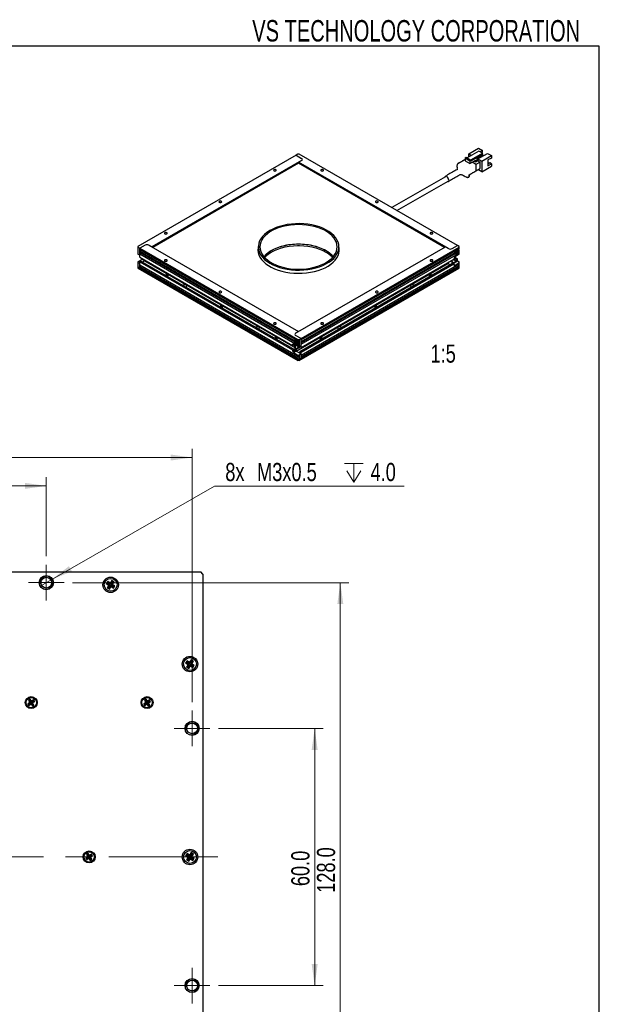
# Model space of a CAD drawing. Header units: millimetres. Extents: x 6 to 294, y 6 to 202.
# Tile 5 of 5: x 224 to 291, y 87 to 202. Entities that reach past the tile are written whole.
import ezdxf

# ---------------------------------------------------------------- set-up
doc = ezdxf.new("R2010")
doc.units = ezdxf.units.MM
doc.linetypes.add('CENTERX2', pattern=[20.32, 12.7, -2.54, 2.54, -2.54])
doc.styles.add('SLDTEXTSTYLE0', font='TXT', dxfattribs={"width": 0.75})
doc.styles.add('SLDTEXTSTYLE2', font='TXT', dxfattribs={"width": 0.7})
doc.dimstyles.new('SLDDIMSTYLE0', dxfattribs={"dimtxt": 2.116667, "dimasz": 2.5, "dimexe": 0, "dimexo": 0.0625, "dimgap": 0.529167, "dimtad": 1, "dimdec": 1, "dimlfac": 2, "dimrnd": 1e-09, "dimzin": 4, "dimdsep": 46, "dimtxsty": 'SLDTEXTSTYLE0', "dimsah": 1, "dimcen": 0.09, "dimadec": 0, "dimazin": 1, "dimtfac": 1, "dimtdec": 1, "dimtofl": 0, "dimtmove": 0, "dimatfit": 3, "dimfxl": 1, "dimfrac": 2, "dimtolj": 1, "dimtzin": 12, "dimarcsym": 0})
doc.dimstyles.new('SLDDIMSTYLE4', dxfattribs={"dimtxt": 2.116667, "dimasz": 2.5, "dimexe": 0, "dimexo": 0.0625, "dimgap": 0.529167, "dimtad": 0, "dimtih": 1, "dimtoh": 1, "dimdec": 1, "dimlfac": 2, "dimrnd": 1e-09, "dimzin": 12, "dimdsep": 46, "dimtxsty": 'SLDTEXTSTYLE0', "dimblk1": 'NONE', "dimsah": 1, "dimcen": 0, "dimadec": 0, "dimazin": 3, "dimtfac": 1, "dimtdec": 1, "dimtmove": 0, "dimatfit": 3, "dimldrblk": 'NONE', "dimfxl": 1, "dimfrac": 2, "dimtolj": 1, "dimtzin": 12, "dimarcsym": 0})

# ---------------------------------------------------------------- blocks, each defined once
blk = doc.blocks.new('_D_6')
at = {"color": 7, "linetype": 'Continuous', "lineweight": 18}
for p, q in [((196.67, 139.55), (196.67, 148.76)), ((226.67, 139.55), (226.67, 148.76)), ((196.67, 147.76), (226.67, 147.76))]:
    blk.add_line(p, q, dxfattribs=at)
for points in [[(196.67, 147.76), (199.17, 147.41), (199.17, 148.11)], [(226.67, 147.76), (224.17, 148.11), (224.17, 147.41)]]:
    blk.add_solid(points, dxfattribs=at)
at = {"color": 7, "linetype": 'Continuous', "lineweight": 18, "insert": (209.64, 150.48), "char_height": 2.117, "attachment_point": 1, "style": 'SLDTEXTSTYLE0'}
blk.add_mtext('60.0', dxfattribs=at)
blk = doc.blocks.new('_D_7')
at = {"color": 7, "linetype": 'Continuous', "lineweight": 18}
for p, q in [((246.74, 119.47), (258.96, 119.47)), ((257.96, 119.47), (257.96, 89.47)), ((246.74, 89.47), (258.96, 89.47))]:
    blk.add_line(p, q, dxfattribs=at)
for points in [[(257.96, 119.47), (257.61, 116.97), (258.31, 116.97)], [(257.96, 89.47), (258.31, 91.97), (257.61, 91.97)]]:
    blk.add_solid(points, dxfattribs=at)
at = {"color": 7, "linetype": 'Continuous', "lineweight": 18, "insert": (255.23, 101.07), "char_height": 2.117, "attachment_point": 1, "rotation": 90, "style": 'SLDTEXTSTYLE0'}
blk.add_mtext('60.0', dxfattribs=at)
blk = doc.blocks.new('_D_8')
at = {"color": 7, "linetype": 'Continuous', "lineweight": 18}
for p, q in [((179.67, 122.55), (179.67, 152.07)), ((243.67, 122.55), (243.67, 152.07)), ((179.67, 151.07), (243.67, 151.07))]:
    blk.add_line(p, q, dxfattribs=at)
for points in [[(179.67, 151.07), (182.17, 150.72), (182.17, 151.42)], [(243.67, 151.07), (241.17, 151.42), (241.17, 150.72)]]:
    blk.add_solid(points, dxfattribs=at)
at = {"color": 7, "linetype": 'Continuous', "lineweight": 18, "insert": (208.86, 153.8), "char_height": 2.117, "attachment_point": 1, "style": 'SLDTEXTSTYLE0'}
blk.add_mtext('128.0', dxfattribs=at)
blk = doc.blocks.new('_D_9')
at = {"color": 7, "linetype": 'Continuous', "lineweight": 18}
for p, q in [((229.74, 136.47), (261.95, 136.47)), ((260.95, 136.47), (260.95, 72.47)), ((229.74, 72.47), (261.95, 72.47))]:
    blk.add_line(p, q, dxfattribs=at)
for points in [[(260.95, 136.47), (260.6, 133.97), (261.3, 133.97)], [(260.95, 72.47), (261.3, 74.97), (260.6, 74.97)]]:
    blk.add_solid(points, dxfattribs=at)
at = {"color": 7, "linetype": 'Continuous', "lineweight": 18, "insert": (258.22, 100.29), "char_height": 2.117, "attachment_point": 1, "rotation": 90, "style": 'SLDTEXTSTYLE0'}
blk.add_mtext('128.0', dxfattribs=at)
blk = doc.blocks.new('SW_SYMBOL_HOLE_DEPTH')
at = {"color": 0, "linetype": 'Continuous', "lineweight": 18}
for p, q in [((0, 875), (800, 875)), ((400, 875), (400, 75)), ((100, 555), (400, 75)), ((700, 555), (400, 75))]:
    blk.add_line(p, q, dxfattribs=at)
blk = doc.blocks.new('_D_10')
at = {"color": 7, "linetype": 'Continuous', "lineweight": 18}
for p, q in [((227.32, 136.85), (246.29, 147.71)), ((246.29, 147.71), (268.38, 147.71)), ((226.02, 136.1), (227.32, 136.85))]:
    blk.add_line(p, q, dxfattribs=at)
blk.add_solid([(227.32, 136.85), (229.66, 137.79), (229.31, 138.39)], dxfattribs=at)
at = {"color": 7, "linetype": 'Continuous', "lineweight": 18, "xscale": 0.0027037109, "yscale": 0.0027037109, "zscale": 0.0027037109}
blk.add_blockref('SW_SYMBOL_HOLE_DEPTH', (261.45, 148.01), dxfattribs=at)
at = {"color": 7, "linetype": 'Continuous', "lineweight": 18, "char_height": 2.117, "attachment_point": 1, "style": 'SLDTEXTSTYLE0'}
for s, insert in [('8x', (247.54, 150.44)), ('M3x0.5', (251.24, 150.44)), ('4.0', (264.47, 150.44))]:
    blk.add_mtext(s, dxfattribs=dict(at, insert=insert))
blk = doc.blocks.new('_NONE')
blk = doc.blocks.new('SW_CENTERMARKSYMBOL_1')
at = {"color": 0, "linetype": 'Continuous', "lineweight": 0}
for p, q in [((0, 1.25), (0, 2.08)), ((0, 0), (0, 1.25)), ((-1.25, 0), (-2.07, 0)), ((0, 0), (-1.25, 0)), ((0, 0), (0, -1.25)), ((0, 0), (1.25, 0)), ((1.25, 0), (2.08, 0)), ((0, -1.25), (0, -2.07))]:
    blk.add_line(p, q, dxfattribs=at)
blk = doc.blocks.new('SW_CENTERMARKSYMBOL_2')
at = {"color": 0, "linetype": 'Continuous', "lineweight": 0}
for p, q in [((0, 1.25), (0, 2.07)), ((0, 0), (0, 1.25)), ((-1.25, 0), (-2.08, 0)), ((0, 0), (-1.25, 0)), ((0, 0), (0, -1.25)), ((0, 0), (1.25, 0)), ((1.25, 0), (2.07, 0)), ((0, -1.25), (0, -2.08))]:
    blk.add_line(p, q, dxfattribs=at)
blk = doc.blocks.new('SW_CENTERMARKSYMBOL_3')
at = {"color": 0, "linetype": 'Continuous', "lineweight": 0}
for p, q in [((0, 1.25), (0, 2.07)), ((0, 0), (0, 1.25)), ((-1.25, 0), (-2.08, 0)), ((0, 0), (-1.25, 0)), ((0, 0), (0, -1.25)), ((0, 0), (1.25, 0)), ((1.25, 0), (2.07, 0)), ((0, -1.25), (0, -2.08))]:
    blk.add_line(p, q, dxfattribs=at)

msp = doc.modelspace()

# ---------------------------------------------------------------- linework, layer by layer
at = {"color": 7, "linetype": 'Continuous', "lineweight": 25}
for p, q in [((291.144, 199.039), (5.901, 199.039)), ((291.144, 6.453), (291.144, 199.039)), ((255.802, 186.336), (237.346, 175.682)), ((256.014, 186.458), (255.802, 186.336)), ((255.802, 186.336), (256.438, 185.969)), ((256.155, 186.458), (256.014, 186.458)), ((274.611, 175.804), (256.155, 186.458)), ((275.501, 186.025), (275.614, 186.09)), ((275.614, 186.09), (276.179, 185.764)), ((277.084, 186.809), (275.727, 186.025)), ((275.946, 186.486), (277.077, 187.139)), ((275.946, 186.151), (275.946, 186.486)), ((275.946, 186.486), (276.236, 186.319)), ((276.151, 185.78), (277.509, 186.564)), ((276.179, 185.715), (277.509, 186.482)), ((277.579, 186.441), (276.179, 185.633)), ((276.901, 185.935), (277.579, 186.327)), ((276.911, 185.896), (277.247, 186.09)), ((276.971, 185.894), (278.103, 186.547)), ((277.077, 187.139), (277.537, 186.874)), ((277.509, 186.564), (277.084, 186.809)), ((277.183, 186.066), (277.155, 186.082)), ((277.183, 186.066), (277.268, 186.115)), ((277.183, 186.098), (277.183, 186.066)), ((277.236, 186.096), (277.247, 186.09)), ((277.247, 186.053), (277.247, 186.09)), ((277.537, 186.874), (277.254, 186.711)), ((277.268, 186.115), (277.297, 186.164)), ((277.424, 186.613), (277.537, 186.678)), ((277.431, 185.629), (278.562, 186.282)), ((277.509, 186.482), (277.509, 186.564)), ((277.579, 186.441), (277.509, 186.482)), ((277.537, 186.678), (277.537, 186.874)), ((277.579, 186.327), (277.579, 186.441)), ((278.103, 186.547), (278.562, 186.282)), ((278.562, 186.282), (278.562, 186.008)), ((256.438, 185.724), (238.972, 175.641)), ((256.084, 185.389), (239.086, 175.576)), ((256.084, 185.52), (256.438, 185.724)), ((273.55, 175.437), (256.084, 185.52)), ((256.084, 185.389), (256.084, 185.52)), ((273.083, 175.576), (256.084, 185.389)), ((274.68, 185.355), (275.501, 185.829)), ((275.501, 186.025), (276.066, 185.698)), ((275.501, 186.025), (275.501, 185.698)), ((275.501, 185.698), (276.066, 185.372)), ((276.179, 185.764), (276.066, 185.698)), ((276.066, 185.372), (276.731, 185.755)), ((276.066, 185.698), (276.066, 185.372)), ((276.179, 185.633), (276.179, 185.764)), ((276.71, 185.302), (276.328, 185.523)), ((276.561, 185.657), (276.731, 185.559)), ((276.561, 185.657), (276.561, 185.657)), ((276.731, 185.755), (276.731, 185.559)), ((276.731, 185.559), (276.901, 185.657)), ((277.254, 185.535), (276.76, 185.25)), ((276.78, 184.543), (276.78, 185.18)), ((276.901, 185.657), (276.901, 185.935)), ((276.901, 185.902), (276.971, 185.862)), ((276.971, 185.894), (276.971, 185.698)), ((276.971, 185.894), (277.431, 185.629)), ((276.971, 185.698), (277.254, 185.535)), ((277.254, 184.8), (277.254, 185.535)), ((277.431, 185.629), (277.431, 184.404)), ((277.431, 184.404), (278.562, 185.057)), ((278.562, 186.008), (278.166, 185.78)), ((278.166, 185.78), (278.166, 185.102)), ((278.166, 185.482), (278.325, 185.39)), ((278.393, 185.429), (278.166, 185.298)), ((278.166, 185.102), (278.562, 185.331)), ((278.562, 185.331), (278.393, 185.429)), ((278.562, 185.331), (278.562, 185.057)), ((273.208, 183.831), (266.957, 180.223)), ((275.953, 184.049), (277.254, 184.8)), ((275.953, 183.886), (275.953, 184.049)), ((277.431, 184.404), (277, 184.653)), ((267.557, 179.876), (273.508, 183.312)), ((238.195, 175.845), (237.558, 175.478)), ((238.972, 175.641), (238.619, 175.845)), ((238.619, 175.845), (256.084, 165.762)), ((273.974, 175.437), (274.611, 175.804)), ((274.823, 175.682), (274.611, 175.804)), ((237.346, 175.682), (237.346, 175.6)), ((237.346, 175.6), (237.558, 175.478)), ((237.346, 175.6), (237.346, 175.355)), ((237.346, 175.355), (237.346, 175.029)), ((237.346, 175.029), (237.346, 174.784)), ((237.558, 174.661), (237.346, 174.784)), ((237.558, 174.661), (237.558, 175.478)), ((237.558, 175.478), (256.014, 164.824)), ((237.558, 175.314), (237.558, 175.478)), ((255.637, 164.878), (237.558, 175.314)), ((237.558, 175.151), (255.542, 164.769)), ((237.558, 174.988), (237.558, 175.151)), ((255.542, 164.606), (237.558, 174.988)), ((237.558, 174.441), (237.558, 174.824)), ((237.558, 174.824), (255.637, 164.388)), ((251.384, 175.641), (251.384, 174.971)), ((251.384, 174.971), (251.386, 174.894)), ((255.731, 165.558), (273.196, 175.641)), ((256.367, 164.946), (274.823, 175.6)), ((274.446, 175.219), (256.367, 164.783)), ((256.367, 164.619), (274.351, 175.001)), ((274.351, 174.838), (256.367, 164.456)), ((256.367, 164.293), (274.446, 174.729)), ((260.784, 174.971), (260.784, 175.641)), ((273.196, 175.641), (273.55, 175.437)), ((274.823, 174.784), (274.328, 174.498)), ((274.349, 174.989), (274.37, 174.977)), ((274.37, 175.045), (274.37, 174.963)), ((274.432, 174.826), (274.461, 174.81)), ((274.568, 175.094), (274.469, 175.037)), ((274.469, 175.037), (274.469, 174.939)), ((274.469, 174.939), (274.568, 174.996)), ((274.512, 175.29), (274.486, 175.272)), ((274.582, 175.331), (274.512, 175.29)), ((274.536, 175.075), (274.568, 174.996)), ((274.57, 175.324), (274.549, 175.336)), ((274.551, 175.038), (274.551, 175.084)), ((274.653, 175.257), (274.568, 175.208)), ((274.568, 175.208), (274.568, 175.094)), ((274.568, 175.132), (274.653, 175.143)), ((274.568, 175.114), (274.608, 175.137)), ((274.568, 175.094), (274.653, 175.045)), ((274.568, 174.996), (274.568, 174.882)), ((274.568, 174.98), (274.653, 174.931)), ((274.568, 174.882), (274.653, 174.931)), ((274.653, 175.143), (274.653, 175.257)), ((274.752, 175.2), (274.653, 175.143)), ((274.653, 175.045), (274.752, 175.102)), ((274.653, 174.931), (274.653, 175.045)), ((274.667, 175.151), (274.752, 175.102)), ((274.716, 174.919), (274.776, 174.92)), ((274.761, 175.329), (274.732, 175.346)), ((274.752, 175.102), (274.752, 175.2)), ((274.823, 175.437), (274.776, 175.41)), ((274.776, 174.92), (274.823, 174.947)), ((274.823, 175.6), (274.823, 175.682)), ((274.823, 175.437), (274.823, 175.6)), ((274.823, 175.132), (274.823, 175.191)), ((274.823, 174.784), (274.823, 174.947)), ((237.841, 174.171), (237.346, 173.885)), ((237.346, 173.885), (237.346, 173.804)), ((237.346, 173.804), (237.346, 173.559)), ((237.558, 173.681), (237.346, 173.804)), ((237.346, 173.559), (237.346, 173.314)), ((237.558, 174.441), (255.377, 164.154)), ((237.7, 173.983), (237.558, 173.902)), ((237.558, 173.518), (237.558, 173.902)), ((237.558, 173.902), (255.377, 163.615)), ((237.558, 173.191), (237.558, 173.681)), ((256.014, 162.864), (237.558, 173.518)), ((237.7, 173.983), (255.519, 163.697)), ((237.876, 173.881), (238.124, 174.024)), ((238.044, 174.141), (238.055, 174.154)), ((238.06, 174.151), (238.044, 174.141)), ((238.124, 174.095), (238.044, 174.141)), ((238.124, 174.114), (238.124, 174.024)), ((238.124, 174.024), (255.643, 163.911)), ((255.802, 163.493), (273.479, 173.698)), ((256.226, 163.452), (274.045, 173.738)), ((256.367, 163.909), (274.186, 174.196)), ((256.367, 163.37), (274.186, 173.657)), ((274.823, 173.64), (256.367, 162.986)), ((256.367, 162.823), (274.823, 173.477)), ((273.479, 173.698), (273.479, 173.788)), ((273.479, 173.698), (273.55, 173.657)), ((273.974, 173.861), (273.974, 174.073)), ((274.045, 173.902), (273.974, 173.943)), ((273.974, 173.861), (274.045, 173.902)), ((274.045, 173.902), (274.045, 173.738)), ((274.186, 173.657), (274.045, 173.738)), ((274.469, 173.943), (274.08, 173.718)), ((274.094, 173.71), (274.611, 174.008)), ((274.469, 173.943), (274.108, 174.151)), ((274.186, 174.253), (274.186, 174.196)), ((274.186, 173.657), (274.186, 173.6)), ((274.469, 174.147), (274.193, 174.306)), ((274.611, 174.228), (274.256, 174.433)), ((274.328, 173.518), (274.823, 173.804)), ((274.469, 174.147), (274.611, 174.228)), ((274.469, 174.147), (274.469, 173.943)), ((274.611, 174.008), (274.611, 174.228)), ((274.611, 174.008), (274.823, 173.885)), ((274.823, 173.804), (274.823, 173.885)), ((274.823, 173.64), (274.823, 173.804)), ((274.823, 173.314), (274.823, 173.477)), ((237.346, 173.314), (256.014, 162.537)), ((237.346, 173.314), (237.346, 173.151)), ((237.346, 173.314), (237.558, 173.191)), ((237.346, 173.151), (256.014, 162.374)), ((237.558, 173.355), (256.014, 162.701)), ((237.558, 173.322), (237.558, 173.355)), ((237.558, 173.322), (237.671, 173.126)), ((237.615, 173.224), (237.558, 173.191)), ((237.671, 173.126), (256.014, 162.537)), ((256.155, 162.537), (274.823, 173.314)), ((256.155, 162.374), (274.823, 173.151)), ((256.48, 162.725), (274.823, 173.314)), ((274.823, 173.151), (274.823, 173.314)), ((256.084, 165.762), (255.731, 165.558)), ((255.519, 164.293), (255.377, 164.211)), ((256.014, 164.007), (255.519, 164.293)), ((255.519, 164.236), (255.519, 164.293)), ((255.519, 164.268), (255.643, 164.196)), ((255.68, 164.814), (255.652, 164.798)), ((255.759, 164.611), (255.66, 164.668)), ((255.66, 164.668), (255.66, 164.57)), ((255.745, 164.619), (255.66, 164.57)), ((255.66, 164.57), (255.759, 164.513)), ((256.367, 164.946), (255.731, 165.313)), ((255.844, 164.677), (255.759, 164.726)), ((255.759, 164.726), (255.759, 164.611)), ((255.844, 164.6), (255.759, 164.611)), ((255.844, 164.562), (255.759, 164.513)), ((255.759, 164.513), (255.759, 164.399)), ((255.844, 164.448), (255.759, 164.399)), ((255.759, 164.399), (255.844, 164.35)), ((255.804, 164.605), (255.844, 164.582)), ((255.901, 164.758), (255.83, 164.799)), ((255.863, 164.804), (255.842, 164.792)), ((255.844, 164.562), (255.844, 164.677)), ((255.943, 164.505), (255.844, 164.562)), ((255.877, 164.543), (255.844, 164.464)), ((255.844, 164.35), (255.844, 164.464)), ((255.844, 164.464), (255.943, 164.407)), ((255.861, 164.552), (255.861, 164.506)), ((255.926, 164.741), (255.901, 164.758)), ((255.943, 164.407), (255.943, 164.505)), ((255.952, 164.278), (255.98, 164.294)), ((256.014, 164.66), (255.967, 164.688)), ((256.014, 164.66), (256.014, 164.824)), ((256.014, 164.824), (256.155, 164.824)), ((256.042, 164.432), (256.042, 164.513)), ((256.155, 164.824), (256.367, 164.946)), ((256.155, 164.824), (256.155, 164.579)), ((256.155, 164.579), (256.155, 164.252)), ((256.155, 164.252), (256.155, 164.007)), ((256.367, 164.783), (256.367, 164.946)), ((256.367, 164.129), (256.367, 164.946)), ((256.367, 164.456), (256.367, 164.619)), ((256.367, 163.909), (256.367, 164.293)), ((255.519, 164.236), (255.377, 164.154)), ((255.377, 164.211), (255.377, 164.154)), ((255.377, 163.615), (255.519, 163.697)), ((255.519, 163.639), (255.377, 163.558)), ((255.377, 163.615), (255.377, 163.558)), ((255.476, 164.211), (255.643, 164.115)), ((255.519, 163.639), (255.519, 163.697)), ((255.802, 163.476), (255.519, 163.313)), ((255.519, 163.313), (256.014, 163.027)), ((255.74, 163.528), (255.599, 163.446)), ((255.643, 164.221), (255.643, 163.656)), ((255.731, 163.737), (255.731, 164.17)), ((255.731, 163.737), (256.226, 164.023)), ((255.731, 163.737), (255.802, 163.697)), ((255.731, 163.533), (255.74, 163.528)), ((255.802, 163.697), (256.268, 163.966)), ((255.802, 163.697), (255.802, 163.493)), ((256.226, 163.248), (255.802, 163.493)), ((255.802, 163.476), (256.367, 163.15)), ((255.967, 164.198), (256.014, 164.17)), ((256.014, 164.007), (256.014, 164.17)), ((256.155, 164.007), (256.014, 164.007)), ((256.367, 164.129), (256.155, 164.007)), ((256.367, 163.15), (256.155, 163.027)), ((256.226, 164.048), (256.226, 163.991)), ((256.367, 163.909), (256.226, 163.991)), ((256.226, 163.452), (256.226, 163.248)), ((256.226, 163.452), (256.367, 163.37)), ((256.367, 162.986), (256.367, 163.37)), ((256.367, 162.66), (256.367, 163.15)), ((256.014, 162.864), (256.014, 163.027)), ((256.014, 163.027), (256.155, 163.027)), ((256.014, 162.537), (256.014, 162.701)), ((256.014, 162.374), (256.014, 162.537)), ((256.014, 162.537), (256.155, 162.537)), ((256.155, 162.374), (256.014, 162.374)), ((256.155, 163.027), (256.155, 162.782)), ((256.155, 162.782), (256.155, 162.537)), ((256.155, 162.537), (256.367, 162.66)), ((256.155, 162.537), (256.155, 162.374)), ((256.367, 162.79), (256.367, 162.823)), ((256.367, 162.79), (256.48, 162.725)), ((256.48, 162.725), (256.367, 162.79)), ((178.669, 137.724), (244.669, 137.724)), ((234.309, 136.727), (234.122, 136.431)), ((234.563, 136.566), (234.309, 136.727)), ((234.344, 136.573), (234.309, 136.727)), ((244.919, 137.474), (244.669, 137.724)), ((244.919, 137.474), (244.919, 71.474)), ((233.826, 136.618), (233.666, 136.364)), ((233.819, 136.399), (233.666, 136.364)), ((233.666, 136.364), (233.962, 136.177)), ((233.962, 136.177), (233.775, 135.882)), ((233.928, 135.916), (233.775, 135.882)), ((233.775, 135.882), (234.028, 135.721)), ((233.861, 136.464), (233.819, 136.399)), ((233.819, 136.399), (234.115, 136.212)), ((234.122, 136.431), (233.826, 136.618)), ((233.861, 136.464), (233.826, 136.618)), ((234.157, 136.277), (233.861, 136.464)), ((234.115, 136.212), (233.928, 135.916)), ((233.928, 135.916), (233.994, 135.875)), ((234.115, 136.212), (233.962, 136.177)), ((233.994, 135.875), (234.181, 136.171)), ((233.994, 135.875), (234.028, 135.721)), ((234.028, 135.721), (234.215, 136.017)), ((234.157, 136.277), (234.122, 136.431)), ((234.344, 136.573), (234.157, 136.277)), ((234.181, 136.171), (234.215, 136.017)), ((234.181, 136.171), (234.476, 135.984)), ((234.215, 136.017), (234.511, 135.83)), ((234.222, 136.236), (234.409, 136.532)), ((234.222, 136.236), (234.376, 136.271)), ((234.518, 136.049), (234.222, 136.236)), ((234.409, 136.532), (234.344, 136.573)), ((234.376, 136.271), (234.563, 136.566)), ((234.671, 136.084), (234.376, 136.271)), ((234.409, 136.532), (234.563, 136.566)), ((234.476, 135.984), (234.518, 136.049)), ((234.476, 135.984), (234.511, 135.83)), ((234.511, 135.83), (234.671, 136.084)), ((234.518, 136.049), (234.671, 136.084)), ((243.076, 127.368), (242.916, 127.114)), ((243.069, 127.149), (242.916, 127.114)), ((242.916, 127.114), (243.212, 126.927)), ((243.212, 126.927), (243.025, 126.632)), ((243.178, 126.666), (243.025, 126.632)), ((243.025, 126.632), (243.278, 126.471)), ((243.111, 127.214), (243.069, 127.149)), ((243.069, 127.149), (243.365, 126.962)), ((243.372, 127.181), (243.076, 127.368)), ((243.111, 127.214), (243.076, 127.368)), ((243.407, 127.027), (243.111, 127.214)), ((243.365, 126.962), (243.178, 126.666)), ((243.178, 126.666), (243.244, 126.625)), ((243.365, 126.962), (243.212, 126.927)), ((243.244, 126.625), (243.431, 126.921)), ((243.244, 126.625), (243.278, 126.471)), ((243.278, 126.471), (243.465, 126.767)), ((243.559, 127.477), (243.372, 127.181)), ((243.407, 127.027), (243.372, 127.181)), ((243.594, 127.323), (243.407, 127.027)), ((243.431, 126.921), (243.465, 126.767)), ((243.431, 126.921), (243.726, 126.734)), ((243.465, 126.767), (243.761, 126.58)), ((243.472, 126.986), (243.659, 127.282)), ((243.472, 126.986), (243.626, 127.021)), ((243.768, 126.799), (243.472, 126.986)), ((243.813, 127.316), (243.559, 127.477)), ((243.594, 127.323), (243.559, 127.477)), ((243.659, 127.282), (243.594, 127.323)), ((243.626, 127.021), (243.813, 127.316)), ((243.921, 126.834), (243.626, 127.021)), ((243.659, 127.282), (243.813, 127.316)), ((243.726, 126.734), (243.768, 126.799)), ((243.726, 126.734), (243.761, 126.58)), ((243.761, 126.58), (243.921, 126.834)), ((243.768, 126.799), (243.921, 126.834)), ((224.763, 122.507), (224.522, 122.349)), ((224.522, 122.349), (224.645, 122.161)), ((224.676, 122.317), (224.522, 122.349)), ((224.794, 122.87), (224.606, 122.747)), ((224.606, 122.747), (224.763, 122.507)), ((224.76, 122.715), (224.606, 122.747)), ((224.645, 122.161), (224.886, 122.318)), ((224.678, 122.315), (224.645, 122.161)), ((224.917, 122.474), (224.676, 122.317)), ((224.676, 122.317), (224.678, 122.315)), ((224.678, 122.315), (224.918, 122.472)), ((224.762, 122.716), (224.76, 122.715)), ((224.76, 122.715), (224.917, 122.474)), ((224.762, 122.716), (224.794, 122.87)), ((224.919, 122.476), (224.762, 122.716)), ((224.917, 122.474), (224.763, 122.507)), ((224.951, 122.63), (224.794, 122.87)), ((224.918, 122.472), (224.886, 122.318)), ((224.886, 122.318), (225.043, 122.078)), ((224.918, 122.472), (225.076, 122.232)), ((225.16, 122.633), (224.919, 122.476)), ((224.919, 122.476), (224.951, 122.63)), ((224.92, 122.474), (225.161, 122.631)), ((224.92, 122.474), (225.074, 122.441)), ((225.078, 122.233), (224.92, 122.474)), ((225.192, 122.787), (224.951, 122.63)), ((225.076, 122.232), (225.043, 122.078)), ((225.043, 122.078), (225.232, 122.201)), ((225.074, 122.441), (225.315, 122.599)), ((225.232, 122.201), (225.074, 122.441)), ((225.076, 122.232), (225.078, 122.233)), ((225.078, 122.233), (225.232, 122.201)), ((225.16, 122.633), (225.192, 122.787)), ((225.161, 122.631), (225.16, 122.633)), ((225.161, 122.631), (225.315, 122.599)), ((225.315, 122.599), (225.192, 122.787)), ((238.263, 122.507), (238.022, 122.349)), ((238.022, 122.349), (238.145, 122.161)), ((238.176, 122.317), (238.022, 122.349)), ((238.294, 122.87), (238.106, 122.747)), ((238.106, 122.747), (238.263, 122.507)), ((238.26, 122.715), (238.106, 122.747)), ((238.145, 122.161), (238.386, 122.318)), ((238.178, 122.315), (238.145, 122.161)), ((238.417, 122.474), (238.176, 122.317)), ((238.176, 122.317), (238.178, 122.315)), ((238.178, 122.315), (238.418, 122.472)), ((238.262, 122.716), (238.26, 122.715)), ((238.26, 122.715), (238.417, 122.474)), ((238.262, 122.716), (238.294, 122.87)), ((238.419, 122.476), (238.262, 122.716)), ((238.417, 122.474), (238.263, 122.507)), ((238.451, 122.63), (238.294, 122.87)), ((238.418, 122.472), (238.386, 122.318)), ((238.386, 122.318), (238.543, 122.078)), ((238.418, 122.472), (238.576, 122.232)), ((238.66, 122.633), (238.419, 122.476)), ((238.419, 122.476), (238.451, 122.63)), ((238.42, 122.474), (238.661, 122.631)), ((238.42, 122.474), (238.574, 122.441)), ((238.578, 122.233), (238.42, 122.474)), ((238.692, 122.787), (238.451, 122.63)), ((238.576, 122.232), (238.543, 122.078)), ((238.543, 122.078), (238.732, 122.201)), ((238.574, 122.441), (238.815, 122.599)), ((238.732, 122.201), (238.574, 122.441)), ((238.576, 122.232), (238.578, 122.233)), ((238.578, 122.233), (238.732, 122.201)), ((238.66, 122.633), (238.692, 122.787)), ((238.661, 122.631), (238.66, 122.633)), ((238.661, 122.631), (238.815, 122.599)), ((238.815, 122.599), (238.692, 122.787)), ((231.544, 104.87), (231.356, 104.747)), ((231.356, 104.747), (231.513, 104.507)), ((231.51, 104.715), (231.356, 104.747)), ((231.512, 104.716), (231.51, 104.715)), ((231.51, 104.715), (231.667, 104.474)), ((231.512, 104.716), (231.544, 104.87)), ((231.669, 104.476), (231.512, 104.716)), ((231.701, 104.63), (231.544, 104.87)), ((231.91, 104.633), (231.669, 104.476)), ((231.669, 104.476), (231.701, 104.63)), ((231.67, 104.474), (231.911, 104.631)), ((231.942, 104.787), (231.701, 104.63)), ((231.824, 104.441), (232.065, 104.599)), ((231.91, 104.633), (231.942, 104.787)), ((231.911, 104.631), (231.91, 104.633)), ((231.911, 104.631), (232.065, 104.599)), ((232.065, 104.599), (231.942, 104.787)), ((243.076, 104.868), (242.916, 104.614)), ((243.069, 104.649), (242.916, 104.614)), ((242.916, 104.614), (243.212, 104.427)), ((243.111, 104.714), (243.069, 104.649)), ((243.069, 104.649), (243.365, 104.462)), ((243.372, 104.681), (243.076, 104.868)), ((243.111, 104.714), (243.076, 104.868)), ((243.407, 104.527), (243.111, 104.714)), ((243.559, 104.977), (243.372, 104.681)), ((243.407, 104.527), (243.372, 104.681)), ((243.594, 104.823), (243.407, 104.527)), ((243.472, 104.486), (243.659, 104.782)), ((243.472, 104.486), (243.626, 104.521)), ((243.813, 104.816), (243.559, 104.977)), ((243.594, 104.823), (243.559, 104.977)), ((243.659, 104.782), (243.594, 104.823)), ((243.626, 104.521), (243.813, 104.816)), ((243.921, 104.334), (243.626, 104.521)), ((243.659, 104.782), (243.813, 104.816)), ((231.513, 104.507), (231.272, 104.349)), ((231.272, 104.349), (231.395, 104.161)), ((231.426, 104.317), (231.272, 104.349)), ((231.395, 104.161), (231.636, 104.318)), ((231.428, 104.315), (231.395, 104.161)), ((231.667, 104.474), (231.426, 104.317)), ((231.426, 104.317), (231.428, 104.315)), ((231.428, 104.315), (231.668, 104.472)), ((231.667, 104.474), (231.513, 104.507)), ((231.668, 104.472), (231.636, 104.318)), ((231.636, 104.318), (231.793, 104.078)), ((231.668, 104.472), (231.826, 104.232)), ((231.67, 104.474), (231.824, 104.441)), ((231.828, 104.233), (231.67, 104.474)), ((231.826, 104.232), (231.793, 104.078)), ((231.793, 104.078), (231.982, 104.201)), ((231.982, 104.201), (231.824, 104.441)), ((231.826, 104.232), (231.828, 104.233)), ((231.828, 104.233), (231.982, 104.201)), ((243.212, 104.427), (243.025, 104.132)), ((243.178, 104.166), (243.025, 104.132)), ((243.025, 104.132), (243.278, 103.971)), ((243.365, 104.462), (243.178, 104.166)), ((243.178, 104.166), (243.244, 104.125)), ((243.365, 104.462), (243.212, 104.427)), ((243.244, 104.125), (243.431, 104.421)), ((243.244, 104.125), (243.278, 103.971)), ((243.278, 103.971), (243.465, 104.267)), ((243.431, 104.421), (243.465, 104.267)), ((243.431, 104.421), (243.726, 104.234)), ((243.465, 104.267), (243.761, 104.08)), ((243.768, 104.299), (243.472, 104.486)), ((243.726, 104.234), (243.768, 104.299)), ((243.726, 104.234), (243.761, 104.08)), ((243.761, 104.08), (243.921, 104.334)), ((243.768, 104.299), (243.921, 104.334))]:
    msp.add_line(p, q, dxfattribs=at)
at = {"color": 8, "linetype": 'Continuous', "lineweight": 25}
for p, q in [((238.11, 174.016), (237.841, 174.171)), ((273.55, 173.657), (273.55, 173.828)), ((273.974, 173.698), (273.974, 173.861)), ((274.186, 173.6), (274.328, 173.518)), ((255.731, 163.533), (255.731, 163.737))]:
    msp.add_line(p, q, dxfattribs=at)
at = {"color": 7, "linetype": 'CENTERX2', "lineweight": 18}
msp.add_line((246.669, 104.474), (176.669, 104.474), dxfattribs=at)
at = {"color": 7, "linetype": 'Continuous', "lineweight": 25, "flags": 128}
for points in [[(253.214, 184.515), (253.265, 184.495), (253.327, 184.488), (253.388, 184.495), (253.44, 184.515), (253.475, 184.545), (253.487, 184.581), (253.475, 184.616), (253.44, 184.646), (253.388, 184.666), (253.327, 184.673), (253.265, 184.666), (253.214, 184.646), (253.179, 184.616), (253.167, 184.581), (253.179, 184.545), (253.214, 184.515)], [(258.729, 184.646), (258.694, 184.616), (258.682, 184.581), (258.694, 184.545), (258.729, 184.515), (258.781, 184.495), (258.842, 184.488), (258.903, 184.495), (258.955, 184.515), (258.99, 184.545), (259.002, 184.581), (258.99, 184.616), (258.955, 184.646), (258.903, 184.666), (258.842, 184.673), (258.781, 184.666), (258.729, 184.646)], [(273.598, 183.433), (273.58, 183.549), (273.528, 183.67), (273.45, 183.775), (273.358, 183.849), (273.266, 183.881), (273.188, 183.866), (273.136, 183.806), (273.132, 183.788)], [(276.76, 184.498), (276.775, 184.515), (276.78, 184.543)], [(273.432, 183.268), (273.45, 183.262), (273.528, 183.277), (273.58, 183.337), (273.598, 183.433)], [(246.85, 180.841), (246.902, 180.821), (246.963, 180.814), (247.024, 180.821), (247.076, 180.841), (247.111, 180.871), (247.123, 180.907), (247.111, 180.942), (247.076, 180.972), (247.024, 180.992), (246.963, 180.999), (246.902, 180.992), (246.85, 180.972), (246.815, 180.942), (246.803, 180.907), (246.815, 180.871), (246.85, 180.841)], [(265.093, 180.972), (265.058, 180.942), (265.046, 180.907), (265.058, 180.871), (265.093, 180.841), (265.145, 180.821), (265.206, 180.814), (265.267, 180.821), (265.319, 180.841), (265.354, 180.871), (265.366, 180.907), (265.354, 180.942), (265.319, 180.972), (265.267, 180.992), (265.206, 180.999), (265.145, 180.992), (265.093, 180.972)], [(260.784, 175.641), (260.76, 175.92), (260.685, 176.196), (260.562, 176.466), (260.391, 176.727), (260.175, 176.977), (259.915, 177.213), (259.615, 177.432), (259.277, 177.632), (258.905, 177.811), (258.504, 177.967), (258.077, 178.098), (257.629, 178.204), (257.164, 178.282), (256.688, 178.332), (256.205, 178.353), (255.722, 178.346), (255.242, 178.31), (254.771, 178.246), (254.314, 178.154), (253.876, 178.036), (253.461, 177.892), (253.074, 177.724), (252.719, 177.535), (252.399, 177.325), (252.119, 177.097), (251.88, 176.854), (251.687, 176.598), (251.539, 176.332), (251.44, 176.059), (251.391, 175.781), (251.391, 175.501), (251.44, 175.223), (251.539, 174.95), (251.687, 174.684), (251.88, 174.428), (252.119, 174.185), (252.399, 173.957), (252.719, 173.747), (253.074, 173.558), (253.461, 173.39), (253.876, 173.246), (254.314, 173.128), (254.771, 173.036), (255.242, 172.972), (255.722, 172.936), (256.205, 172.929), (256.688, 172.95), (257.164, 173), (257.629, 173.078), (258.077, 173.184), (258.504, 173.315), (258.905, 173.471), (259.277, 173.65), (259.615, 173.85), (259.915, 174.069), (260.175, 174.305), (260.391, 174.554), (260.562, 174.816), (260.685, 175.086), (260.76, 175.362), (260.784, 175.641)], [(260.584, 175.641), (260.56, 175.913), (260.486, 176.181), (260.364, 176.444), (260.195, 176.698), (259.982, 176.94), (259.725, 177.168), (259.429, 177.379), (259.096, 177.572), (258.729, 177.743), (258.334, 177.891), (257.915, 178.014), (257.475, 178.112), (257.02, 178.182), (256.555, 178.225), (256.084, 178.239), (255.614, 178.225), (255.149, 178.182), (254.694, 178.112), (254.254, 178.014), (253.834, 177.891), (253.439, 177.743), (253.073, 177.572), (252.74, 177.379), (252.444, 177.168), (252.187, 176.94), (251.973, 176.698), (251.805, 176.444), (251.683, 176.181), (251.609, 175.913), (251.584, 175.641), (251.609, 175.369), (251.683, 175.101), (251.805, 174.838), (251.973, 174.584), (252.187, 174.342), (252.444, 174.114), (252.74, 173.903), (253.073, 173.71), (253.439, 173.539), (253.834, 173.391), (254.254, 173.268), (254.694, 173.17), (255.149, 173.1), (255.614, 173.057), (256.084, 173.043), (256.555, 173.057), (257.02, 173.1), (257.475, 173.17), (257.915, 173.268), (258.334, 173.391), (258.729, 173.539), (259.096, 173.71), (259.429, 173.903), (259.725, 174.114), (259.982, 174.342), (260.195, 174.584), (260.364, 174.838), (260.486, 175.101), (260.56, 175.369), (260.584, 175.641)], [(240.486, 177.168), (240.538, 177.148), (240.599, 177.141), (240.66, 177.148), (240.712, 177.168), (240.747, 177.198), (240.759, 177.233), (240.747, 177.268), (240.712, 177.298), (240.66, 177.318), (240.599, 177.325), (240.538, 177.318), (240.486, 177.298), (240.451, 177.268), (240.439, 177.233), (240.451, 177.198), (240.486, 177.168)], [(271.457, 177.298), (271.422, 177.268), (271.41, 177.233), (271.422, 177.198), (271.457, 177.168), (271.509, 177.148), (271.57, 177.141), (271.631, 177.148), (271.683, 177.168), (271.718, 177.198), (271.73, 177.233), (271.718, 177.268), (271.683, 177.298), (271.631, 177.318), (271.57, 177.325), (271.509, 177.318), (271.457, 177.298)], [(260.125, 174.498), (259.982, 174.654), (259.725, 174.882), (259.429, 175.093), (259.096, 175.285), (258.729, 175.456), (258.334, 175.604), (257.915, 175.728), (257.475, 175.825), (257.02, 175.896), (256.555, 175.938), (256.084, 175.952), (255.614, 175.938), (255.149, 175.896), (254.694, 175.825), (254.254, 175.728), (253.834, 175.604), (253.439, 175.456), (253.073, 175.285), (252.74, 175.093), (252.444, 174.882), (252.187, 174.654), (252.044, 174.498)], [(259.266, 175.192), (258.916, 175.374), (258.535, 175.533), (258.127, 175.669), (257.697, 175.78), (257.249, 175.864), (256.788, 175.92), (256.32, 175.949), (255.849, 175.949), (255.38, 175.92), (254.92, 175.864), (254.472, 175.78), (254.041, 175.669), (253.634, 175.533), (253.252, 175.374), (252.902, 175.192), (252.587, 174.989), (252.31, 174.77), (252.075, 174.534), (252.044, 174.498)], [(252.116, 174.416), (252.293, 174.591), (252.577, 174.819), (252.902, 175.028), (253.265, 175.216), (253.661, 175.38), (254.085, 175.519), (254.532, 175.63), (254.998, 175.712), (255.476, 175.765), (255.962, 175.788)], [(256.207, 175.788), (256.693, 175.765), (257.171, 175.712), (257.637, 175.63), (258.084, 175.519), (258.508, 175.38), (258.904, 175.216), (259.266, 175.028), (259.592, 174.819), (259.876, 174.591), (260.053, 174.416)], [(251.386, 175.699), (251.354, 175.545), (251.335, 175.263), (251.366, 174.981), (251.448, 174.703), (251.578, 174.431), (251.757, 174.168), (251.981, 173.917), (252.249, 173.681), (252.557, 173.461), (252.903, 173.262), (253.283, 173.084), (253.692, 172.929), (254.126, 172.8), (254.582, 172.697), (255.053, 172.621), (255.535, 172.574), (256.023, 172.556), (256.512, 172.567), (256.996, 172.607), (257.471, 172.675), (257.93, 172.771), (258.371, 172.894), (258.787, 173.043), (259.174, 173.215), (259.529, 173.41), (259.847, 173.624), (260.125, 173.856), (260.36, 174.104), (260.55, 174.364), (260.693, 174.634), (260.787, 174.911), (260.831, 175.192), (260.825, 175.474), (260.783, 175.699)], [(251.384, 175.368), (251.354, 175.218), (251.343, 175.135)], [(260.826, 175.135), (260.825, 175.148), (260.784, 175.368)], [(274.348, 174.981), (274.355, 174.961), (274.372, 174.935)], [(274.732, 175.346), (274.664, 175.359), (274.582, 175.331), (274.501, 175.265), (274.432, 175.172), (274.386, 175.066), (274.37, 174.963), (274.386, 174.879), (274.432, 174.826), (274.432, 174.826)], [(274.823, 175.192), (274.807, 175.276), (274.761, 175.329), (274.692, 175.343), (274.611, 175.314), (274.529, 175.249), (274.461, 175.156), (274.415, 175.05), (274.398, 174.947), (274.415, 174.863), (274.461, 174.81), (274.529, 174.796), (274.611, 174.824), (274.692, 174.89), (274.761, 174.983), (274.807, 175.089), (274.823, 175.192)], [(274.608, 175.344), (274.577, 175.345), (274.555, 175.341)], [(274.823, 175.395), (274.823, 175.403), (274.823, 175.421), (274.823, 175.437)], [(274.823, 174.947), (274.823, 174.962), (274.823, 174.98), (274.823, 174.999), (274.823, 175.018), (274.823, 175.039), (274.823, 175.058), (274.823, 175.077), (274.823, 175.095), (274.823, 175.11)], [(240.712, 173.984), (240.747, 174.014), (240.759, 174.049), (240.747, 174.084), (240.712, 174.114), (240.66, 174.134), (240.599, 174.141), (240.538, 174.134), (240.486, 174.114), (240.451, 174.084), (240.439, 174.049), (240.451, 174.014), (240.486, 173.984), (240.538, 173.964), (240.599, 173.957), (240.66, 173.964), (240.712, 173.984)], [(271.683, 174.114), (271.631, 174.134), (271.57, 174.141), (271.509, 174.134), (271.457, 174.114), (271.422, 174.084), (271.41, 174.049), (271.422, 174.014), (271.457, 173.984), (271.509, 173.964), (271.57, 173.957), (271.631, 173.964), (271.683, 173.984), (271.718, 174.014), (271.73, 174.049), (271.718, 174.084), (271.683, 174.114)], [(274.823, 173.477), (274.823, 173.493), (274.823, 173.51), (274.823, 173.529), (274.823, 173.549), (274.823, 173.569), (274.823, 173.589), (274.823, 173.608), (274.823, 173.625), (274.823, 173.64)], [(240.674, 172.267), (240.679, 172.265), (240.74, 172.258), (240.801, 172.265), (240.853, 172.285), (240.888, 172.315), (240.9, 172.351), (240.888, 172.386), (240.853, 172.416), (240.801, 172.436), (240.74, 172.443), (240.679, 172.436), (240.627, 172.416), (240.592, 172.386), (240.58, 172.351), (240.592, 172.315), (240.595, 172.312)], [(240.581, 172.342), (240.584, 172.355), (240.609, 172.387), (240.655, 172.412), (240.713, 172.425), (240.775, 172.424), (240.832, 172.41), (240.875, 172.384), (240.898, 172.35), (240.9, 172.342)], [(271.574, 172.312), (271.576, 172.315), (271.589, 172.351), (271.576, 172.386), (271.542, 172.416), (271.49, 172.436), (271.429, 172.443), (271.367, 172.436), (271.316, 172.416), (271.281, 172.386), (271.269, 172.351), (271.281, 172.315), (271.316, 172.285), (271.367, 172.265), (271.429, 172.258), (271.49, 172.265), (271.495, 172.267)], [(271.269, 172.342), (271.273, 172.355), (271.298, 172.387), (271.343, 172.412), (271.401, 172.425), (271.464, 172.424), (271.521, 172.41), (271.564, 172.384), (271.586, 172.35), (271.588, 172.342)], [(242.929, 170.965), (242.968, 170.983), (243.022, 171.03), (243.041, 171.085), (243.022, 171.14), (242.968, 171.187), (242.886, 171.218), (242.791, 171.229), (242.695, 171.218), (242.614, 171.187), (242.582, 171.165)], [(269.587, 171.165), (269.555, 171.187), (269.474, 171.218), (269.378, 171.229), (269.282, 171.218), (269.201, 171.187), (269.147, 171.14), (269.128, 171.085), (269.147, 171.03), (269.201, 170.983), (269.24, 170.965)], [(247.076, 170.31), (247.111, 170.34), (247.123, 170.375), (247.111, 170.41), (247.076, 170.44), (247.024, 170.46), (246.963, 170.467), (246.902, 170.46), (246.85, 170.44), (246.815, 170.41), (246.803, 170.375), (246.815, 170.34), (246.85, 170.31), (246.902, 170.29), (246.963, 170.283), (247.024, 170.29), (247.076, 170.31)], [(265.319, 170.44), (265.267, 170.46), (265.206, 170.467), (265.145, 170.46), (265.093, 170.44), (265.058, 170.41), (265.046, 170.375), (265.058, 170.34), (265.093, 170.31), (265.145, 170.29), (265.206, 170.283), (265.267, 170.29), (265.319, 170.31), (265.354, 170.34), (265.366, 170.375), (265.354, 170.41), (265.319, 170.44)], [(247.038, 168.593), (247.043, 168.591), (247.104, 168.584), (247.165, 168.591), (247.217, 168.611), (247.252, 168.641), (247.264, 168.677), (247.252, 168.712), (247.217, 168.742), (247.165, 168.762), (247.104, 168.769), (247.043, 168.762), (246.991, 168.742), (246.956, 168.712), (246.944, 168.677), (246.956, 168.641), (246.959, 168.638)], [(246.945, 168.669), (246.948, 168.681), (246.973, 168.714), (247.019, 168.738), (247.077, 168.751), (247.139, 168.75), (247.196, 168.736), (247.239, 168.71), (247.262, 168.676), (247.264, 168.669)], [(265.21, 168.638), (265.213, 168.641), (265.225, 168.677), (265.213, 168.712), (265.178, 168.742), (265.126, 168.762), (265.065, 168.769), (265.003, 168.762), (264.952, 168.742), (264.917, 168.712), (264.905, 168.677), (264.917, 168.641), (264.952, 168.611), (265.003, 168.591), (265.065, 168.584), (265.126, 168.591), (265.131, 168.593)], [(264.905, 168.669), (264.909, 168.681), (264.934, 168.714), (264.979, 168.738), (265.037, 168.751), (265.1, 168.75), (265.157, 168.736), (265.2, 168.71), (265.222, 168.676), (265.224, 168.669)], [(253.44, 166.636), (253.475, 166.666), (253.487, 166.701), (253.475, 166.737), (253.44, 166.767), (253.388, 166.787), (253.327, 166.794), (253.265, 166.787), (253.214, 166.767), (253.179, 166.737), (253.167, 166.701), (253.179, 166.666), (253.214, 166.636), (253.265, 166.616), (253.327, 166.609), (253.388, 166.616), (253.44, 166.636)], [(258.955, 166.767), (258.903, 166.787), (258.842, 166.794), (258.781, 166.787), (258.729, 166.767), (258.694, 166.737), (258.682, 166.701), (258.694, 166.666), (258.729, 166.636), (258.781, 166.616), (258.842, 166.609), (258.903, 166.616), (258.955, 166.636), (258.99, 166.666), (259.002, 166.701), (258.99, 166.737), (258.955, 166.767)], [(251.414, 166.066), (251.453, 166.085), (251.507, 166.131), (251.526, 166.187), (251.507, 166.242), (251.453, 166.289), (251.372, 166.32), (251.276, 166.331), (251.18, 166.32), (251.099, 166.289), (251.068, 166.266)], [(261.101, 166.266), (261.07, 166.289), (260.988, 166.32), (260.893, 166.331), (260.797, 166.32), (260.716, 166.289), (260.662, 166.242), (260.643, 166.187), (260.662, 166.131), (260.716, 166.085), (260.755, 166.066)], [(253.402, 164.919), (253.407, 164.918), (253.468, 164.911), (253.529, 164.918), (253.581, 164.938), (253.616, 164.968), (253.628, 165.003), (253.616, 165.038), (253.581, 165.068), (253.529, 165.088), (253.468, 165.095), (253.407, 165.088), (253.355, 165.068), (253.32, 165.038), (253.308, 165.003), (253.32, 164.968), (253.323, 164.964)], [(253.309, 164.995), (253.312, 165.007), (253.337, 165.04), (253.383, 165.065), (253.441, 165.078), (253.503, 165.077), (253.56, 165.062), (253.603, 165.036), (253.626, 165.002), (253.628, 164.995)], [(256.014, 164.415), (255.998, 164.518), (255.952, 164.624), (255.883, 164.717), (255.802, 164.783), (255.72, 164.811), (255.652, 164.798), (255.606, 164.745), (255.589, 164.66), (255.606, 164.557), (255.652, 164.451), (255.72, 164.358), (255.802, 164.293), (255.883, 164.265), (255.952, 164.278), (255.998, 164.331), (256.014, 164.415)], [(256.042, 164.432), (256.026, 164.535), (255.98, 164.641), (255.911, 164.734), (255.83, 164.799), (255.749, 164.827), (255.68, 164.814)], [(255.857, 164.809), (255.836, 164.813), (255.805, 164.812)], [(255.98, 164.294), (255.98, 164.294), (256.026, 164.347), (256.042, 164.432)], [(258.846, 164.964), (258.849, 164.968), (258.861, 165.003), (258.849, 165.038), (258.814, 165.068), (258.762, 165.088), (258.701, 165.095), (258.639, 165.088), (258.588, 165.068), (258.553, 165.038), (258.541, 165.003), (258.553, 164.968), (258.588, 164.938), (258.639, 164.918), (258.701, 164.911), (258.762, 164.918), (258.767, 164.919)], [(258.541, 164.995), (258.545, 165.007), (258.57, 165.04), (258.615, 165.065), (258.673, 165.078), (258.736, 165.077), (258.793, 165.062), (258.836, 165.036), (258.858, 165.002), (258.86, 164.995)]]:
    msp.add_lwpolyline(points, dxfattribs=at)
at = {"color": 7, "linetype": 'Continuous', "lineweight": 25}
for centre, radius in [((226.669, 136.474), 0.825), ((226.669, 136.474), 0.625), ((234.169, 136.224), 0.9), ((234.169, 136.224), 0.75), ((243.419, 126.974), 0.9), ((243.419, 126.974), 0.75), ((224.919, 122.474), 0.7), ((224.919, 122.474), 0.6), ((238.419, 122.474), 0.7), ((238.419, 122.474), 0.6), ((243.669, 119.474), 0.825), ((243.669, 119.474), 0.625), ((231.669, 104.474), 0.7), ((231.669, 104.474), 0.6), ((243.419, 104.474), 0.9), ((243.419, 104.474), 0.75), ((243.669, 89.474), 0.825), ((243.669, 89.474), 0.625)]:
    msp.add_circle(centre, radius, dxfattribs=at)
for centre, radius, start, end in [((256.392, 185.846), 0.131, 290.78355, 69.2167), ((276.627, 185.173), 0.154, 2.60545, 57.39453), ((238.407, 175.436), 0.461, 62.60971, 117.39037), ((237.479, 175.278), 0.15, 301.87307, 358.13223), ((237.479, 174.952), 0.15, 301.87307, 358.13223), ((257.733, 172.415), 3.172, 41.04921, 61.09301), ((273.762, 175.846), 0.461, 242.60971, 297.39037), ((274.697, 174.92), 0.355, 166.71032, 193.28968), ((274.677, 175.03), 0.307, 144.53987, 177.24118), ((274.752, 175.069), 0.341, 86.04163, 153.95299), ((274.469, 175.069), 0.341, 266.04152, 333.9531), ((237.479, 173.482), 0.15, 301.87304, 358.13226), ((237.704, 174.397), 0.264, 301.24399, 322.36833), ((273.761, 174.064), 0.459, 242.64422, 277.59934), ((274.273, 173.586), 0.0873, 170.78561, 309.2035), ((274.493, 174.239), 0.307, 122.60531, 177.39475), ((255.777, 165.436), 0.131, 110.78355, 249.2167), ((255.464, 164.225), 0.0873, 50.79644, 189.2145), ((255.888, 164.687), 0.355, 166.71032, 193.28968), ((255.66, 164.538), 0.341, 26.04699, 93.95839), ((255.943, 164.538), 0.341, 206.04692, 273.95846), ((255.735, 164.498), 0.307, 2.75936, 35.45959), ((255.684, 163.572), 0.307, 182.6053, 237.39465), ((255.828, 163.654), 0.31, 182.76915, 222.14001), ((255.793, 163.671), 0.151, 185.69456, 245.6258), ((255.93, 163.692), 0.251, 220.66474, 239.12651)]:
    msp.add_arc(centre, radius, start, end, dxfattribs=at)
at = {"color": 7, "linetype": 'Continuous', "lineweight": 0}
for centre, start, end in [((226.669, 136.474), 254.99257, 194.99835), ((243.669, 119.474), 254.99947, 195.00001), ((243.669, 89.474), 254.99944, 194.99988)]:
    msp.add_arc(centre, 0.75, start, end, dxfattribs=at)
at = {"color": 7, "linetype": 'Continuous', "lineweight": 25}
for centre, start_param, end_param in [((256.014, 164.579), 0, 1.5707963), ((256.014, 164.252), 4.712389, 6.2831853), ((256.014, 164.579), 5.0366487, 6.2831853), ((256.014, 164.252), 0, 1.2465366), ((256.014, 162.782), 0, 1.5707963), ((256.014, 162.782), 4.712389, 6.2831853)]:
    msp.add_ellipse(centre, major_axis=(0.141, 0), ratio=0.5773815, start_param=start_param, end_param=end_param, dxfattribs=at)
for points, knots in [([(275.501, 185.846), (275.392, 185.785), (275.185, 185.668), (274.94, 185.512), (274.768, 185.435), (274.698, 185.399), (274.667, 185.378), (274.643, 185.36), (274.619, 185.334), (274.59, 185.283), (274.572, 185.203), (274.549, 185.105), (274.547, 184.964), (274.58, 184.838), (274.597, 184.736), (274.588, 184.679), (274.586, 184.671), (274.569, 184.655), (274.488, 184.605), (273.997, 184.352), (273.551, 184.084), (273.187, 183.865)], [0, 0, 0, 0, 0.10871568, 0.20879264, 0.25552653, 0.27151473, 0.27766929, 0.28479003, 0.29313108, 0.3029747, 0.32643501, 0.35097577, 0.37803405, 0.44330106, 0.47068539, 0.49078015, 0.51636955, 0.52478781, 0.53595517, 0.62104607, 1, 1, 1, 1]), ([(273.529, 183.277), (273.691, 183.372), (273.978, 183.54), (274.353, 183.76), (274.613, 183.906), (274.791, 184.001), (274.886, 184.077), (274.978, 184.1), (275.073, 184.089), (275.21, 184.025), (275.41, 183.913), (275.587, 183.818), (275.719, 183.761), (275.799, 183.747), (275.859, 183.753), (275.906, 183.775), (275.94, 183.803), (275.971, 183.843), (276.005, 183.916), (276.021, 183.988), (276.039, 184.047), (276.047, 184.068), (276.052, 184.081), (276.059, 184.094), (276.07, 184.108), (276.094, 184.125), (276.133, 184.133), (276.211, 184.182), (276.339, 184.263), (276.529, 184.368), (276.677, 184.451), (276.76, 184.497)], [0, 0, 0, 0, 0.1527296, 0.27107, 0.3546186, 0.3965826, 0.4375519, 0.4568331, 0.4757618, 0.5158822, 0.5680894, 0.6267739, 0.6484702, 0.6665077, 0.6857343, 0.6953592, 0.7051222, 0.7157861, 0.7281883, 0.7584092, 0.768284, 0.7712376, 0.7731018, 0.7774407, 0.7809204, 0.785407, 0.8005442, 0.8200281, 0.8601918, 0.9218121, 1, 1, 1, 1]), ([(255.962, 175.788), (255.981, 175.796), (256.001, 175.802), (256.042, 175.811), (256.063, 175.814), (256.127, 175.814), (256.168, 175.803), (256.207, 175.788)], [0, 0, 0, 0, 0.25, 0.25, 0.5, 0.5, 1, 1, 1, 1]), ([(274.351, 175.001), (274.352, 175.013), (274.353, 175.04), (274.363, 175.099), (274.379, 175.155), (274.398, 175.186), (274.404, 175.195)], [0, 0, 0, 0, 0.2376379, 0.5401123, 0.8600395, 1, 1, 1, 1]), ([(274.391, 174.871), (274.388, 174.873), (274.374, 174.881), (274.361, 174.881), (274.353, 174.867), (274.352, 174.846), (274.351, 174.838)], [0, 0, 0, 0, 0.0992185, 0.4240303, 0.781541, 1, 1, 1, 1]), ([(274.446, 174.729), (274.45, 174.741), (274.457, 174.76), (274.46, 174.788), (274.459, 174.805), (274.457, 174.81), (274.457, 174.81)], [0, 0, 0, 0, 0.5141864, 0.8596809, 0.9886196, 1, 1, 1, 1]), ([(274.776, 175.41), (274.757, 175.407), (274.726, 175.401), (274.69, 175.391), (274.671, 175.383), (274.662, 175.378), (274.657, 175.373), (274.658, 175.367), (274.664, 175.362), (274.673, 175.357), (274.676, 175.356)], [0, 0, 0, 0, 0.2808644, 0.4695841, 0.5400143, 0.6111516, 0.6725682, 0.7647057, 0.9410368, 1, 1, 1, 1]), ([(255.542, 164.769), (255.561, 164.77), (255.6, 164.771), (255.634, 164.782), (255.652, 164.787)], [0, 0, 0, 0, 0.4813789, 1, 1, 1, 1]), ([(255.6, 164.596), (255.596, 164.598), (255.578, 164.605), (255.558, 164.606), (255.542, 164.606)], [0, 0, 0, 0, 0.2306494, 1, 1, 1, 1]), ([(255.742, 164.827), (255.744, 164.828), (255.749, 164.831), (255.753, 164.835), (255.755, 164.841), (255.751, 164.846), (255.743, 164.851), (255.727, 164.857), (255.691, 164.869), (255.66, 164.874), (255.637, 164.878)], [0, 0, 0, 0, 0.0428746, 0.1584134, 0.2747859, 0.342367, 0.4102955, 0.4908832, 0.6310368, 1, 1, 1, 1]), ([(255.637, 164.388), (255.655, 164.385), (255.677, 164.382), (255.697, 164.387), (255.7, 164.387)], [0, 0, 0, 0, 0.8783087, 1, 1, 1, 1]), ([(255.956, 164.281), (255.956, 164.281), (255.954, 164.276), (255.952, 164.262), (255.954, 164.231), (255.961, 164.212), (255.967, 164.198)], [0, 0, 0, 0, 0.0093445, 0.1447245, 0.3801713, 1, 1, 1, 1]), ([(256.01, 164.66), (256.017, 164.648), (256.036, 164.616), (256.052, 164.557), (256.056, 164.52), (256.059, 164.501)], [0, 0, 0, 0, 0.2379034, 0.6063244, 1, 1, 1, 1]), ([(256.059, 164.329), (256.059, 164.33), (256.057, 164.34), (256.049, 164.35), (256.035, 164.348), (256.018, 164.338), (256.014, 164.336)], [0, 0, 0, 0, 0.0463843, 0.4499417, 0.8767719, 1, 1, 1, 1]), ([(256.059, 164.329), (256.064, 164.353), (256.076, 164.41), (256.065, 164.467), (256.059, 164.501)], [0, 0, 0, 0, 0.4113261, 1, 1, 1, 1])]:
    msp.add_open_spline(points, degree=3, knots=knots, dxfattribs=at)

# ---------------------------------------------------------------- block references
at = {"color": 7, "linetype": 'Continuous', "lineweight": 0}
for name, p in [('SW_CENTERMARKSYMBOL_1', (226.669, 136.474)), ('SW_CENTERMARKSYMBOL_2', (243.669, 119.474)), ('SW_CENTERMARKSYMBOL_3', (243.669, 89.474))]:
    msp.add_blockref(name, p, dxfattribs=at)

# ---------------------------------------------------------------- texts
for s, insert, char_height, attachment_point, style in [('VS TECHNOLOGY CORPORATION', (288.908, 202.099), 2.5, 3, 'SLDTEXTSTYLE2'), ('1:5', (272.939, 164.254), 2.1167, 2, 'SLDTEXTSTYLE0')]:
    msp.add_mtext(s, dxfattribs=dict(at, insert=insert, char_height=char_height, attachment_point=attachment_point, style=style))

# ---------------------------------------------------------------- dimensions: what is measured, and where the dimension line sits
at = {"color": 7, "linetype": 'Continuous', "lineweight": 18}
for base, p1, p2, picture, middle in [((243.669, 151.071), (179.669, 121.549), (243.669, 121.549), '_D_8', (212.379, 151.071)), ((226.669, 147.756), (196.669, 138.549), (226.669, 138.549), '_D_6', (212.379, 147.756))]:
    dim = msp.add_linear_dim(base=base, p1=p1, p2=p2, dimstyle='SLDDIMSTYLE0', dxfattribs=at)
    dim.commit()
    dim.dimension.update_dxf_attribs({"geometry": picture, "text_midpoint": middle, "dimtype": 160})
dim = msp.add_diameter_dim_2p(p1=(226.018, 136.101), p2=(227.319, 136.847), text='8x M3x0.5 {\\fGDT;x}4.0', dimstyle='SLDDIMSTYLE4', override={"dimpost": '<>'}, dxfattribs=at)
dim.commit()
dim.dimension.update_dxf_attribs({"geometry": '_D_10', "text_midpoint": (257.963, 149.438), "dimtype": 163})
for base, p1, p2, picture, middle in [((260.951, 72.474), (228.744, 136.474), (228.744, 72.474), '_D_9', (260.951, 103.804)), ((257.963, 89.474), (245.744, 119.474), (245.744, 89.474), '_D_7', (257.963, 103.804))]:
    dim = msp.add_linear_dim(base=base, p1=p1, p2=p2, angle=90, dimstyle='SLDDIMSTYLE0', dxfattribs=at)
    dim.commit()
    dim.dimension.update_dxf_attribs({"geometry": picture, "text_midpoint": middle, "dimtype": 160})

doc.saveas('drawing.dxf')
